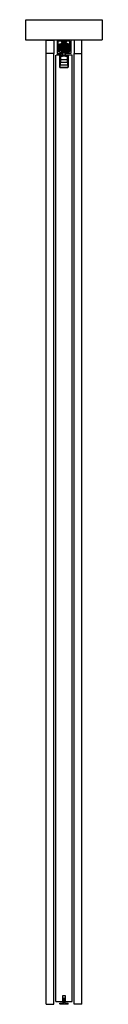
# Model space of a CAD drawing. Header units: millimetres. Extents: x -94 to 94, y 0 to 2418.
import ezdxf

# ---------------------------------------------------------------- set-up
doc = ezdxf.new("R2010")
doc.units = ezdxf.units.MM
doc.header["$LTSCALE"] = 10
doc.linetypes.add('ALLCAD_Strich', pattern=[0.2, 0.15, -0.05])
doc.layers.add('BESCH_KONT_sich_schn_seit_2d', color=160, linetype='Continuous')

msp = doc.modelspace()

# ---------------------------------------------------------------- linework, layer by layer
at = {"layer": 'BESCH_KONT_sich_schn_seit_2d', "linetype": 'ALLCAD_Strich', "extrusion": (-1.09476e-47, 1, -2.22045e-16)}
for p, q in [((-94, 2368), (-94, 2418)), ((-94, 2418), (94, 2418)), ((94, 2418), (94, 2368)), ((94, 2368), (-94, 2368)), ((-44, 2335), (-44, 2368)), ((-44, 2368), (-25, 2368)), ((-25, 2368), (-25, 2335)), ((16.5, 2368), (-16.5, 2368)), ((-16.5, 2368), (-16.5, 2335)), ((-14, 2339.5), (-14, 2365.5)), ((-5.5, 2365.5), (-14, 2365.5)), ((-12, 2343.5), (-12, 2353.5)), ((-12, 2353.5), (-11.8, 2353.5)), ((-12, 2350.5), (12, 2350.5)), ((-12, 2346.5), (12, 2346.5)), ((-11.8, 2358.1), (-6.9, 2359.4)), ((-11.8, 2338.9), (-11.8, 2358.1)), ((-10, 2351), (-11.8, 2351)), ((-5.8, 2346), (-11.8, 2346)), ((-11.5, 2352), (-11.5, 2353.5)), ((-11.5, 2353.5), (-8, 2353.5)), ((-11.5, 2350.5), (-11.5, 2352)), ((-10.5, 2346.6), (-10.5, 2345.9)), ((-6.6, 2345.9), (-10.5, 2345.9)), ((-10.5, 2342.2), (-10.5, 2345.9)), ((-10, 2356.4), (-8, 2358.4)), ((-10, 2356), (-10, 2356.4)), ((-5.5, 2356), (-10, 2356)), ((-10, 2356), (-10, 2354.6)), ((-10, 2354.6), (-5.5, 2354.6)), ((-10, 2353.6), (-10, 2354.6)), ((-5.5, 2354.6), (-10, 2354.6)), ((-5.5, 2354.5), (-10, 2354.5)), ((-5.5, 2354.1), (-10, 2354.1)), ((-5.5, 2353.7), (-10, 2353.7)), ((-5.5, 2353.6), (-10, 2353.6)), ((-10, 2353.6), (-10, 2353.5)), ((-10, 2352), (-10, 2353.5)), ((-5.5, 2353.5), (-10, 2353.5)), ((-10, 2352), (-10, 2352)), ((-5.5, 2352), (-10, 2352)), ((-10, 2351), (-10, 2352)), ((-5.5, 2352), (-10, 2352)), ((-5.5, 2351.9), (-10, 2351.9)), ((-5.5, 2351.5), (-10, 2351.5)), ((-5.5, 2351.1), (-10, 2351.1)), ((-5.5, 2351), (-10, 2351)), ((-10, 2351), (-10, 2349.6)), ((-5.5, 2351), (-10, 2351)), ((-10, 2349.6), (-5.5, 2349.6)), ((-10, 2349.2), (-10, 2349.6)), ((-8, 2347.2), (-10, 2349.2)), ((-8, 2358.4), (-3, 2363.3)), ((-8, 2358.4), (-5.5, 2358.4)), ((-4.5, 2353.5), (-8, 2353.5)), ((-8, 2353.5), (-8, 2345.5)), ((-5.5, 2347.2), (-8, 2347.2)), ((-3, 2342.3), (-8, 2347.2)), ((-8, 2345.5), (0, 2345.5)), ((-6.9, 2359.4), (-5.8, 2359.7)), ((6.6, 2345.9), (-6.6, 2345.9)), ((-6.5, 2353.5), (-6.5, 2345.5)), ((-6.5, 2345.5), (-6.5, 2337.5)), ((-6.3, 2345.6), (-6.3, 2360)), ((-5.5, 2363.5), (-6, 2363.5)), ((-6, 2363.5), (-6, 2363)), ((-6, 2363), (-4, 2363)), ((-5.9, 2360.5), (-5.9, 2345.1)), ((-5.8, 2365.5), (-5.8, 2363.5)), ((-5.8, 2359.7), (-5.8, 2359.5)), ((-5.8, 2345.5), (-5.8, 2359.5)), ((-5.8, 2345.5), (-5.8, 2341.5)), ((-5.5, 2365.5), (-5.5, 2363.5)), ((-4.8, 2365.5), (-5.5, 2365.5)), ((-5.5, 2363.5), (-5.5, 2363.5)), ((-5.5, 2363.5), (-5.5, 2363.5)), ((-5.5, 2363.5), (-5.5, 2363.5)), ((-5.5, 2363.5), (-5.5, 2363.5)), ((-5.5, 2363.5), (-5.5, 2363.5)), ((-5.5, 2363.5), (-5.5, 2363.5)), ((-5.5, 2363.5), (-5.5, 2363.5)), ((-5.5, 2363.5), (-5.5, 2363.5)), ((-5.5, 2363.5), (-5.5, 2363.5)), ((-5.5, 2363.5), (-5.5, 2363.5)), ((-5.5, 2363.5), (-5.5, 2363.5)), ((-5.5, 2363.5), (-5.5, 2363.5)), ((-5.5, 2363.5), (-5.5, 2363.5)), ((-5.5, 2363.5), (-5.5, 2363.5)), ((-5.5, 2363.5), (-5.5, 2363.5)), ((-5.5, 2363.5), (-5.5, 2363.5)), ((-5.5, 2363.5), (-5.5, 2363.5)), ((-5.5, 2363.5), (-5.5, 2363.5)), ((-5.5, 2363.5), (-5.5, 2363.5)), ((-4.8, 2363.5), (-5.5, 2363.5)), ((-5.5, 2358.4), (-5.5, 2356)), ((-5.5, 2354.6), (-5.5, 2356)), ((-5.5, 2354.6), (-5.5, 2353.6)), ((-5.5, 2353.5), (-5.5, 2353.6)), ((-5.5, 2352.5), (-5.5, 2352)), ((-5.5, 2352.5), (-4.5, 2352.5)), ((-5.5, 2352), (-5.5, 2352)), ((-5.5, 2352), (-5.5, 2351)), ((-5.5, 2349.6), (-5.5, 2351)), ((-5.5, 2351), (-4.5, 2351)), ((-5.5, 2349.6), (-5.5, 2347.2)), ((-5.5, 2347.2), (-5.5, 2344.5)), ((-5.5, 2346), (-4.5, 2346)), ((-4.8, 2365.5), (-4.8, 2363.5)), ((-4.8, 2365.5), (4.8, 2365.5)), ((-4.8, 2365.5), (-4.8, 2363.5)), ((-4.8, 2363.5), (4.8, 2363.5)), ((-4.8, 2363), (-4.8, 2363.5)), ((-4.8, 2361.5), (-4.8, 2363)), ((-4.8, 2360.5), (-4.8, 2361.5)), ((-4.5, 2363.5), (-4.5, 2365.5)), ((4.5, 2365.5), (-4.5, 2365.5)), ((-4, 2363.5), (-4.5, 2363.5)), ((-4.5, 2353.5), (4.5, 2353.5)), ((-4.5, 2341.5), (-4.5, 2353.5)), ((-4.5, 2352), (-2, 2352)), ((4.5, 2351), (-4.5, 2351)), ((-4.5, 2349), (-2, 2349)), ((4.5, 2346), (-4.5, 2346)), ((-4.2, 2356.4), (-4.2, 2349.2)), ((-4.2, 2356.4), (4.2, 2356.4)), ((4.2, 2355.1), (-4.2, 2355.1)), ((-4.2, 2349.2), (4.2, 2349.2)), ((-4, 2363), (-4, 2363.5)), ((4, 2348.5), (-4, 2348.5)), ((-4, 2335.5), (-4, 2348.5)), ((-4, 2345.5), (-4, 2335.5)), ((-4, 2345.5), (-4, 2335.5)), ((-3.8, 2353.5), (-3.8, 2353.5)), ((3.8, 2353.5), (-3.8, 2353.5)), ((3.8, 2353.5), (-3.8, 2353.5)), ((-3, 2363.3), (-1.8, 2363.3)), ((-1.8, 2362), (-3, 2361)), ((0, 2361), (-3, 2361)), ((-3, 2360.5), (-3, 2361)), ((0, 2360.5), (-3, 2360.5)), ((-2, 2353.5), (-2, 2342.5)), ((-1.8, 2365.5), (-1.8, 2363.5)), ((-1.8, 2363.5), (-1.8, 2365.5)), ((-1.8, 2362), (-1.8, 2363.5)), ((-1.8, 2363.3), (1.8, 2363.3)), ((0, 2362), (-1.8, 2362)), ((0, 2363.5), (0, 2363.5)), ((0, 2363.5), (0, 2363.5)), ((0, 2363.5), (0, 2363.5)), ((0, 2363.5), (0, 2363.5)), ((0, 2363.5), (0, 2363.5)), ((0, 2363.5), (0, 2363.5)), ((0, 2363.5), (0, 2363.5)), ((0, 2363.5), (0, 2363.5)), ((0, 2363.5), (0, 2363.5)), ((0, 2363.5), (0, 2363.5)), ((0, 2363.5), (0, 2363.5)), ((0, 2363.5), (0, 2363.5)), ((0, 2363.5), (0, 2363.5)), ((0, 2363.5), (0, 2363.5)), ((0, 2363.5), (0, 2363.5)), ((0, 2363.5), (0, 2363.5)), ((0, 2363.5), (0, 2363.5)), ((0, 2363.5), (0, 2363.5)), ((0, 2363.5), (0, 2363.5)), ((0, 2363.5), (0, 2363.5)), ((0, 2363.5), (0, 2363.5)), ((0, 2363.5), (0, 2363.5)), ((0, 2363.5), (0, 2363.5)), ((0, 2363.5), (0, 2363.5)), ((0, 2363.5), (0, 2363.5)), ((0, 2363.5), (0, 2363.5)), ((0, 2363.5), (0, 2363.5)), ((0, 2363.5), (0, 2363.5)), ((0, 2363.5), (0, 2363.5)), ((0, 2363.5), (0, 2363.5)), ((0, 2363.5), (0, 2363.5)), ((0, 2363.5), (0, 2363.5)), ((0, 2363.5), (0, 2363.5)), ((0, 2363.5), (0, 2363.5)), ((0, 2363.5), (0, 2363.5)), ((0, 2363.5), (0, 2363.5)), ((0, 2363.5), (0, 2363.5)), ((0, 2363.5), (0, 2363.5)), ((0, 2363.5), (0, 2363.5)), ((0, 2363.5), (0, 2363.5)), ((0, 2363.5), (0, 2363.5)), ((0, 2363.5), (0, 2363.5)), ((0, 2363.5), (0, 2363.5)), ((0, 2363.5), (0, 2363.5)), ((0, 2363.5), (0, 2363.5)), ((0, 2363.5), (0, 2363.5)), ((0, 2363.5), (0, 2363.5)), ((0, 2363.5), (0, 2363.5)), ((1.8, 2362), (0, 2362)), ((3, 2361), (0, 2361)), ((3, 2360.5), (0, 2360.5)), ((0, 2345.5), (8, 2345.5)), ((1.8, 2365.5), (1.8, 2363.5)), ((1.8, 2363.5), (1.8, 2365.5)), ((1.8, 2362), (1.8, 2363.5)), ((1.8, 2363.3), (3, 2363.3)), ((1.8, 2362), (3, 2361)), ((2, 2353.5), (2, 2342.5)), ((2, 2352), (4.5, 2352)), ((2, 2349), (4.5, 2349)), ((3, 2363.3), (8, 2358.4)), ((3, 2360.5), (3, 2361)), ((8, 2347.2), (3, 2342.3)), ((3.8, 2353.5), (3.8, 2353.5)), ((4.5, 2363.5), (4, 2363.5)), ((4, 2363.5), (4, 2363)), ((4, 2363), (6, 2363)), ((4, 2335.5), (4, 2348.5)), ((4, 2345.5), (4, 2335.5)), ((4, 2345.5), (4, 2335.5)), ((4.2, 2356.4), (4.2, 2349.2)), ((4.5, 2365.5), (4.5, 2363.5)), ((4.5, 2353.5), (4.5, 2341.5)), ((8, 2353.5), (4.5, 2353.5)), ((4.5, 2352.5), (5.5, 2352.5)), ((4.5, 2351), (5.5, 2351)), ((4.5, 2346), (5.5, 2346)), ((4.8, 2363.5), (4.8, 2365.5)), ((5.5, 2365.5), (4.8, 2365.5)), ((4.8, 2363.5), (4.8, 2365.5)), ((4.8, 2363.5), (4.8, 2363)), ((5.5, 2363.5), (4.8, 2363.5)), ((4.8, 2363), (4.8, 2361.5)), ((4.8, 2361.5), (4.8, 2360.5)), ((5.5, 2363.5), (5.5, 2365.5)), ((14, 2365.5), (5.5, 2365.5)), ((6, 2363.5), (5.5, 2363.5)), ((5.5, 2358.4), (8, 2358.4)), ((5.5, 2356), (5.5, 2358.4)), ((10, 2356), (5.5, 2356)), ((5.5, 2356), (5.5, 2354.6)), ((5.5, 2354.6), (10, 2354.6)), ((5.5, 2353.6), (5.5, 2354.6)), ((10, 2354.6), (5.5, 2354.6)), ((10, 2354.5), (5.5, 2354.5)), ((10, 2354.1), (5.5, 2354.1)), ((10, 2353.7), (5.5, 2353.7)), ((5.5, 2353.6), (5.5, 2353.5)), ((10, 2353.6), (5.5, 2353.6)), ((10, 2353.5), (5.5, 2353.5)), ((5.5, 2352.5), (5.5, 2352)), ((5.5, 2351), (5.5, 2352)), ((5.5, 2352), (5.5, 2352)), ((10, 2352), (5.5, 2352)), ((10, 2352), (5.5, 2352)), ((10, 2351.9), (5.5, 2351.9)), ((10, 2351.5), (5.5, 2351.5)), ((10, 2351.1), (5.5, 2351.1)), ((5.5, 2351), (5.5, 2349.6)), ((10, 2351), (5.5, 2351)), ((10, 2351), (5.5, 2351)), ((5.5, 2349.6), (10, 2349.6)), ((5.5, 2347.2), (5.5, 2349.6)), ((8, 2347.2), (5.5, 2347.2)), ((5.5, 2347.2), (5.5, 2344.5)), ((5.7, 2359.7), (5.7, 2359.5)), ((6.9, 2359.4), (5.7, 2359.7)), ((11.7, 2346), (5.7, 2346)), ((5.7, 2345.5), (5.7, 2341.5)), ((5.7, 2363.5), (5.7, 2365.5)), ((5.8, 2360.5), (5.8, 2345.1)), ((5.7, 2345.5), (5.7, 2359.5)), ((6, 2363), (6, 2363.5)), ((6.4, 2345.6), (6.4, 2360)), ((6.5, 2353.5), (6.5, 2345.5)), ((6.5, 2345.5), (6.5, 2337.5)), ((10.5, 2345.9), (6.6, 2345.9)), ((11.7, 2358.1), (6.9, 2359.4)), ((8, 2358.4), (10, 2356.4)), ((8, 2353.5), (11.5, 2353.5)), ((8, 2353.5), (8, 2345.5)), ((10, 2349.2), (8, 2347.2)), ((10, 2356.4), (10, 2356)), ((10, 2356), (10, 2354.6)), ((10, 2354.6), (10, 2353.6)), ((10, 2353.5), (10, 2353.6)), ((10, 2353.5), (10, 2352)), ((10, 2352), (10, 2352)), ((10, 2352), (10, 2351)), ((10, 2351), (10, 2349.6)), ((11.7, 2351), (10, 2351)), ((10, 2349.6), (10, 2349.2)), ((10.5, 2346.6), (10.5, 2345.9)), ((10.5, 2342.2), (10.5, 2345.9)), ((11.5, 2352), (11.5, 2353.5)), ((11.5, 2350.5), (11.5, 2352)), ((11.7, 2338.9), (11.7, 2358.1)), ((11.7, 2353.5), (12, 2353.5)), ((12, 2343.5), (12, 2353.5)), ((14, 2339.5), (14, 2365.5)), ((16.5, 2368), (16.5, 2335)), ((25, 2368), (25, 2335)), ((44, 2368), (25, 2368)), ((44, 2335), (44, 2368)), ((-44, 0), (-44, 2335)), ((-25, 2335), (-44, 2335)), ((-25, 0), (-25, 2335)), ((-10, 2331), (-20, 2331)), ((-20, 7), (-20, 2331)), ((-16.5, 2335), (-7, 2335)), ((-12.4, 2339.5), (-14, 2339.5)), ((-12.4, 2338.5), (-12.4, 2339.5)), ((-7, 2337), (-12.4, 2338.5)), ((-12, 2343.5), (-11.8, 2343.5)), ((-11.8, 2338.9), (-5.8, 2337.3)), ((10.5, 2345.3), (-10.5, 2345.3)), ((10.5, 2342.8), (-10.5, 2342.8)), ((-10.5, 2342.2), (-10.5, 2341.5)), ((-2.7, 2342.2), (-10.5, 2342.2)), ((10.5, 2341.5), (-10.5, 2341.5)), ((-10, 2331), (-10, 2301)), ((10, 2331), (-10, 2331)), ((-10, 2301), (-10, 2331)), ((9.5, 2330.5), (-9.5, 2330.5)), ((-9.5, 2330.5), (-9.5, 2307.5)), ((-7.5, 2312.5), (-7.5, 2328.5)), ((-7.5, 2328.5), (-4, 2328.5)), ((-7, 2335), (-7, 2337)), ((-6.5, 2337.5), (-6.5, 2335.5)), ((-6.5, 2335.5), (-4.5, 2335.5)), ((-5.8, 2341.5), (-5.8, 2337.3)), ((-5.5, 2344.5), (-4.5, 2344.5)), ((-2.9, 2342.4), (-5.4, 2344.8)), ((-4.5, 2345), (-2, 2345)), ((-2, 2342.5), (-4.5, 2342.5)), ((-4.5, 2341.5), (-4.5, 2340.9)), ((4.5, 2341.4), (-4.5, 2341.4)), ((-4.5, 2340.9), (-4.5, 2339.2)), ((4.5, 2340.9), (-4.5, 2340.9)), ((-4.5, 2338.8), (-4.5, 2339.2)), ((4.5, 2339.2), (-4.5, 2339.2)), ((-4.5, 2338.8), (-4.5, 2337.3)), ((4.5, 2338.8), (-4.5, 2338.8)), ((-4.5, 2335.5), (-4.5, 2337.3)), ((4.5, 2337.3), (-4.5, 2337.3)), ((4.5, 2335.5), (-4.5, 2335.5)), ((-4, 2331), (-4, 2335.5)), ((-4, 2330.5), (-4, 2331)), ((-4, 2328.5), (-4, 2330.5)), ((4, 2328.5), (-4, 2328.5)), ((3, 2342.3), (-3, 2342.3)), ((2.7, 2342.2), (-2.7, 2342.2)), ((-2.2, 2342.1), (2.2, 2342.1)), ((2, 2345), (4.5, 2345)), ((4.5, 2342.5), (2, 2342.5)), ((10.5, 2342.2), (2.7, 2342.2)), ((5.4, 2344.8), (2.9, 2342.4)), ((4, 2331), (4, 2335.5)), ((4, 2330.5), (4, 2331)), ((4, 2328.5), (4, 2330.5)), ((4, 2328.5), (7.5, 2328.5)), ((4.5, 2344.5), (5.5, 2344.5)), ((4.5, 2340.9), (4.5, 2341.5)), ((4.5, 2339.2), (4.5, 2340.9)), ((4.5, 2339.2), (4.5, 2338.8)), ((4.5, 2337.3), (4.5, 2338.8)), ((4.5, 2337.3), (4.5, 2335.5)), ((4.5, 2335.5), (6.5, 2335.5)), ((5.7, 2341.5), (5.7, 2337.3)), ((11.7, 2338.9), (5.7, 2337.3)), ((6.5, 2337.5), (6.5, 2335.5)), ((12.4, 2338.5), (7, 2337)), ((7, 2335), (7, 2337)), ((16.5, 2335), (7, 2335)), ((7.5, 2328.5), (7.5, 2312.5)), ((9.5, 2307.5), (9.5, 2330.5)), ((10, 2301), (10, 2331)), ((10, 2331), (10, 2301)), ((20, 2331), (10, 2331)), ((10.5, 2342.8), (10.5, 2342.8)), ((10.5, 2342.8), (10.5, 2342.8)), ((10.5, 2342.8), (10.5, 2342.8)), ((10.5, 2342.8), (10.5, 2342.8)), ((10.5, 2342.8), (10.5, 2342.8)), ((10.5, 2342.8), (10.5, 2342.8)), ((10.5, 2342.8), (10.5, 2342.8)), ((10.5, 2342.8), (10.5, 2342.8)), ((10.5, 2342.8), (10.5, 2342.8)), ((10.5, 2342.8), (10.5, 2342.8)), ((10.5, 2342.8), (10.5, 2342.8)), ((10.5, 2342.8), (10.5, 2342.8)), ((10.5, 2342.8), (10.5, 2342.8)), ((10.5, 2342.8), (10.5, 2342.8)), ((10.5, 2342.8), (10.5, 2342.8)), ((10.5, 2342.8), (10.5, 2342.8)), ((10.5, 2342.8), (10.5, 2342.8)), ((10.5, 2342.2), (10.5, 2341.5)), ((11.7, 2343.5), (12, 2343.5)), ((12.4, 2339.5), (14, 2339.5)), ((12.4, 2339.5), (12.4, 2338.5)), ((20, 7), (20, 2331)), ((25, 0), (25, 2335)), ((25, 2335), (44, 2335)), ((44, 0), (44, 2335)), ((-10, 2301), (10, 2301)), ((10, 2301), (-10, 2301)), ((-10, 2301), (-10, 2301)), ((-10, 2301), (-10, 2301)), ((-10, 2301), (-10, 2301)), ((-10, 2301), (-10, 2301)), ((-10, 2301), (-10, 2301)), ((-10, 2301), (-10, 2301)), ((-10, 2301), (-10, 2301)), ((-10, 2301), (-10, 2301)), ((-10, 2301), (-10, 2301)), ((-10, 2301), (-10, 2301)), ((-10, 2301), (-10, 2301)), ((-10, 2301), (-10, 2301)), ((-10, 2301), (-10, 2301)), ((-10, 2301), (-10, 2301)), ((-10, 2301), (-10, 2301)), ((-10, 2301), (-10, 2301)), ((-10, 2301), (-10, 2301)), ((-10, 2301), (-10, 2301)), ((-10, 2301), (-10, 2301)), ((-10, 2301), (-10, 2301)), ((-10, 2301), (-10, 2301)), ((-10, 2301), (-10, 2301)), ((-10, 2301), (-10, 2301)), ((-10, 2301), (-10, 2301)), ((-10, 2301), (-10, 2301)), ((-10, 2301), (-10, 2301)), ((-9.5, 2307.5), (9.5, 2307.5)), ((-7.5, 2320.5), (7.5, 2320.5)), ((7.5, 2312.5), (-7.5, 2312.5)), ((10, 2301), (10, 2301)), ((10, 2301), (10, 2301)), ((10, 2301), (10, 2301)), ((10, 2301), (10, 2301)), ((10, 2301), (10, 2301)), ((10, 2301), (10, 2301)), ((10, 2301), (10, 2301)), ((10, 2301), (10, 2301)), ((10, 2301), (10, 2301)), ((10, 2301), (10, 2301)), ((10, 2301), (10, 2301)), ((10, 2301), (10, 2301)), ((10, 2301), (10, 2301)), ((10, 2301), (10, 2301)), ((10, 2301), (10, 2301)), ((10, 2301), (10, 2301)), ((10, 2301), (10, 2301)), ((10, 2301), (10, 2301)), ((10, 2301), (10, 2301)), ((10, 2301), (10, 2301)), ((10, 2301), (10, 2301)), ((10, 2301), (10, 2301)), ((10, 2301), (10, 2301)), ((10, 2301), (10, 2301)), ((10, 2301), (10, 2301)), ((10, 2301), (10, 2301)), ((-20, 7), (-3, 7)), ((-10, 3), (-1, 3)), ((-10, 0), (-10, 3)), ((-3, 7), (-3, 22)), ((-3, 22), (3, 22)), ((-1, 15), (-2.5, 15)), ((-2.5, 15), (-2.5, 3)), ((-2.5, 3), (-2.5, 3)), ((-2.5, 3), (-2.5, 3)), ((-2.5, 3), (-2.5, 3)), ((-2.5, 3), (-2.5, 3)), ((-2.5, 3), (-2.5, 3)), ((-2.5, 3), (-2.5, 3)), ((-2.5, 3), (-2.5, 3)), ((-2.5, 3), (-2.5, 3)), ((-2.5, 3), (-2.5, 3)), ((-2.5, 3), (-2.5, 3)), ((-2.5, 3), (-2.5, 3)), ((-2.5, 3), (-2.5, 3)), ((-2.5, 3), (-2.5, 3)), ((-2.5, 3), (-2.5, 3)), ((-2.5, 3), (-2.5, 3)), ((-2.5, 3), (-2.5, 3)), ((-2.5, 3), (-2.5, 3)), ((-1, 15), (1, 15)), ((-1, 3), (-1, 15)), ((2.5, 15), (1, 15)), ((1, 15), (1, 3)), ((1, 3), (10, 3)), ((2.5, 3), (2.5, 15)), ((3, 22), (3, 7)), ((3, 7), (20, 7)), ((10, 0), (10, 3)), ((-44, 0), (-25, 0)), ((10, 0), (-10, 0)), ((44, 0), (25, 0))]:
    msp.add_line(p, q, dxfattribs=at)
at = {"layer": 'BESCH_KONT_sich_schn_seit_2d', "linetype": 'ALLCAD_Strich'}
for centre in [(0, 2359.5), (0, 2346.5)]:
    msp.add_circle(centre, 3, dxfattribs=at)
at = {"layer": 'BESCH_KONT_sich_schn_seit_2d', "linetype": 'ALLCAD_Strich', "extrusion": (-2.22045e-16, -2.22045e-16, -1)}
msp.add_circle((0, 2346.3), 1.75, dxfattribs=at)
for centre, radius, start, end in [((4.8, 2359.5), 1, 0, 87.134), ((4.8, 2345.5), 1, 313.6028, 0), ((0, 2359.3), 1.75, 136.7082, 43.2918), ((0, 2359.3), 1.75, 43.2918, 62.0436), ((0, 2359.3), 1.75, 62.0436, 136.7082), ((0, 2363.5), 0.00093, 270, 0), ((0, 2363.5), 0.00093, 0, 90), ((0, 2363.5), 0.00116, 0, 90), ((0, 2363.5), 0.00116, 270, 360), ((0, 2363.5), 0.00116, 90, 180), ((0, 2363.5), 0.00116, 180, 270), ((0, 2363.5), 0.00116, 0, 90), ((0, 2363.5), 0.00116, 270, 360), ((0, 2363.5), 0.00116, 90, 180), ((0, 2363.5), 0.00116, 180, 270), ((0, 2363.5), 0.00093, 90, 180), ((0, 2363.5), 0.00093, 180, 270), ((0, 2363.5), 0.00116, 90, 180), ((0, 2363.5), 0.00116, 180, 270), ((0, 2363.5), 0.00271, 0, 90), ((0, 2363.5), 0.00271, 270, 360), ((0, 2363.5), 0.00116, 90, 180), ((0, 2363.5), 0.00116, 180, 270), ((0, 2363.5), 0.00271, 0, 90), ((0, 2363.5), 0.00271, 270, 360), ((-4.8, 2359.5), 1, 92.866, 180), ((-4.8, 2345.5), 1, 180, 226.3972), ((2.2, 2343.1), 1, 306.8699, 313.6028), ((2.2, 2343.1), 1, 270, 306.8699), ((-2.2, 2343.1), 1, 233.1301, 270), ((-2.2, 2343.1), 1, 226.3972, 233.1301), ((10, 2301), 0.00093, 270, 360), ((10, 2301), 0.00093, 0, 90), ((10, 2301), 0.00116, 0, 90), ((10, 2301), 0.00116, 270, 360), ((10, 2301), 0.00116, 90, 180), ((10, 2301), 0.00116, 180, 270), ((10, 2301), 0.00116, 0, 90), ((10, 2301), 0.00116, 270, 360), ((10, 2301), 0.00116, 90, 180), ((10, 2301), 0.00116, 180, 270), ((-10, 2301), 0.00093, 90, 180), ((-10, 2301), 0.00093, 180, 270), ((-10, 2301), 0.00116, 90, 180), ((-10, 2301), 0.00116, 180, 270), ((-10, 2301), 0.00271, 0, 90), ((-10, 2301), 0.00271, 270, 0), ((-10, 2301), 0.00116, 90, 180), ((-10, 2301), 0.00116, 180, 270), ((-10, 2301), 0.00271, 0, 90), ((-10, 2301), 0.00271, 270, 0)]:
    msp.add_arc(centre, radius, start, end, dxfattribs=at)
at = {"layer": 'BESCH_KONT_sich_schn_seit_2d', "linetype": 'ALLCAD_Strich'}
for centre, radius, start, end in [((0, 2363.5), 0.00217, 90, 180), ((0, 2363.5), 0.00217, 180, 270), ((0, 2363.5), 0.00271, 0, 90), ((0, 2363.5), 0.00271, 90, 180), ((0, 2363.5), 0.00271, 180, 270), ((0, 2363.5), 0.00271, 270, 360), ((0, 2363.5), 0.00271, 0, 90), ((0, 2363.5), 0.00271, 90, 180), ((0, 2363.5), 0.00271, 180, 270), ((0, 2363.5), 0.00271, 270, 360), ((0, 2363.5), 0.00217, 270, 0), ((0, 2363.5), 0.00217, 360, 90), ((0, 2363.5), 0.00271, 270, 360), ((0, 2363.5), 0.00271, 0, 90), ((0, 2363.5), 0.00116, 180, 270), ((0, 2363.5), 0.00116, 90, 180), ((0, 2363.5), 0.00271, 270, 360), ((0, 2363.5), 0.00271, 0, 90), ((0, 2363.5), 0.00116, 180, 270), ((0, 2363.5), 0.00116, 90, 180), ((-10, 2301), 0.00217, 90, 180), ((-10, 2301), 0.00217, 180, 270), ((-10, 2301), 0.00271, 180, 270), ((-10, 2301), 0.00271, 270, 0), ((-10, 2301), 0.00271, 0, 90), ((-10, 2301), 0.00271, 90, 180), ((-10, 2301), 0.00271, 180, 270), ((-10, 2301), 0.00271, 270, 0), ((-10, 2301), 0.00271, 0, 90), ((-10, 2301), 0.00271, 90, 180), ((10, 2301), 0.00217, 270, 360), ((10, 2301), 0.00217, 0, 90), ((10, 2301), 0.00271, 270, 0), ((10, 2301), 0.00271, 0, 90), ((10, 2301), 0.00116, 180, 270), ((10, 2301), 0.00116, 90, 180), ((10, 2301), 0.00271, 270, 0), ((10, 2301), 0.00271, 0, 90), ((10, 2301), 0.00116, 180, 270), ((10, 2301), 0.00116, 90, 180)]:
    msp.add_arc(centre, radius, start, end, dxfattribs=at)
for points, knots in [([(-8, 2347.2), (-8, 2347.2), (-8.1, 2347.2), (-8.5, 2347), (-8.9, 2346.8), (-9.7, 2346.7), (-10.1, 2346.6), (-10.5, 2346.6)], [12.622362, 12.622362, 12.622362, 12.622362, 12.747192, 12.747192, 14.016439, 14.016439, 15.13619, 15.13619, 15.13619, 15.13619]), ([(-4.5, 2352.7), (-4.5, 2352.5), (-4.5, 2352.2), (-4.6, 2351.6), (-4.7, 2351.2), (-4.9, 2350.7), (-4.9, 2350.5), (-5.1, 2350.1), (-5.2, 2349.9), (-5.4, 2349.6), (-5.5, 2349.4), (-5.8, 2349), (-5.9, 2348.8), (-6.3, 2348.4), (-6.6, 2348.1), (-7.3, 2347.6), (-7.6, 2347.4), (-8, 2347.2)], [4.406817, 4.406817, 4.406817, 4.406817, 5.92382, 5.92382, 7.531675, 7.531675, 8.200931, 8.200931, 8.870186, 8.870186, 9.539442, 9.539442, 10.208698, 10.208698, 11.477945, 11.477945, 12.622362, 12.622362, 12.622362, 12.622362]), ([(-3.8, 2353.5), (-3.8, 2353.5), (-3.8, 2353.5), (-3.8, 2353.5), (-3.8, 2353.5), (-3.8, 2353.5), (-3.8, 2353.5), (-3.8, 2353.5), (-3.8, 2353.5), (-3.8, 2353.5), (-3.9, 2353.5), (-3.9, 2353.5), (-4, 2353.5), (-4.1, 2353.4), (-4.1, 2353.4), (-4.2, 2353.3), (-4.3, 2353.2), (-4.5, 2353), (-4.5, 2352.9), (-4.5, 2352.7)], [4.885389, 4.885389, 4.885389, 4.885389, 4.892981, 4.892981, 4.900573, 4.900573, 4.936292, 4.936292, 5.041229, 5.041229, 5.146165, 5.146165, 5.592598, 5.592598, 6.03903, 6.03903, 7.043549, 7.043549, 8.048067, 8.048067, 8.048067, 8.048067]), ([(4.5, 2352.7), (4.5, 2352.9), (4.5, 2353), (4.3, 2353.2), (4.2, 2353.3), (4.1, 2353.4), (4.1, 2353.4), (4, 2353.5), (3.9, 2353.5), (3.9, 2353.5), (3.8, 2353.5), (3.8, 2353.5), (3.8, 2353.5), (3.8, 2353.5), (3.8, 2353.5), (3.8, 2353.5), (3.8, 2353.5), (3.8, 2353.5), (3.8, 2353.5), (3.8, 2353.5)], [1.722708, 1.722708, 1.722708, 1.722708, 2.727227, 2.727227, 3.731745, 3.731745, 4.178178, 4.178178, 4.62461, 4.62461, 4.729547, 4.729547, 4.834483, 4.834483, 4.870202, 4.870202, 4.877795, 4.877795, 4.885387, 4.885387, 4.885387, 4.885387]), ([(8, 2347.2), (7.6, 2347.4), (7.3, 2347.6), (6.6, 2348.1), (6.3, 2348.4), (5.9, 2348.8), (5.8, 2349), (5.5, 2349.4), (5.4, 2349.6), (5.2, 2349.9), (5.1, 2350.1), (4.9, 2350.5), (4.9, 2350.7), (4.7, 2351.2), (4.6, 2351.6), (4.5, 2352.2), (4.5, 2352.5), (4.5, 2352.7)], [17.94901, 17.94901, 17.94901, 17.94901, 19.093427, 19.093427, 20.362674, 20.362674, 21.03193, 21.03193, 21.701186, 21.701186, 22.370442, 22.370442, 23.039698, 23.039698, 24.647552, 24.647552, 26.164556, 26.164556, 26.164556, 26.164556]), ([(10.5, 2346.6), (10.1, 2346.6), (9.7, 2346.7), (8.9, 2346.8), (8.5, 2347), (8.1, 2347.2), (8, 2347.2), (8, 2347.2)], [15.435182, 15.435182, 15.435182, 15.435182, 16.554933, 16.554933, 17.82418, 17.82418, 17.94901, 17.94901, 17.94901, 17.94901]), ([(-2, 2342.5), (-2, 2342.5), (-2, 2342.5), (-1.9, 2342.4), (-1.9, 2342.4), (-1.8, 2342.4), (-1.7, 2342.3), (-1.6, 2342.3), (-1.5, 2342.2), (-1.3, 2342.2), (-1.2, 2342.2), (-1, 2342.1), (-0.9, 2342.1), (-0.6, 2342), (-0.5, 2342), (-0.3, 2342), (-0.1, 2342), (0, 2342), (0.1, 2342), (0.3, 2342), (0.5, 2342), (0.6, 2342), (0.9, 2342.1), (1, 2342.1), (1.2, 2342.2), (1.3, 2342.2), (1.5, 2342.2), (1.6, 2342.3), (1.7, 2342.3), (1.8, 2342.4), (1.9, 2342.4), (1.9, 2342.4), (2, 2342.5), (2, 2342.5), (2, 2342.5)], [-3.058152, -3.058152, -3.058152, -3.058152, -2.674094, -2.674094, -2.290036, -2.290036, -1.905979, -1.905979, -1.521921, -1.521921, -1.141441, -1.141441, -0.760961, -0.760961, -0.38048, -0.38048, 0, 0, 0, 0.38048, 0.38048, 0.760961, 0.760961, 1.141441, 1.141441, 1.521921, 1.521921, 1.905979, 1.905979, 2.290036, 2.290036, 2.674094, 2.674094, 3.058152, 3.058152, 3.058152, 3.058152])]:
    msp.add_open_spline(points, degree=3, knots=knots, dxfattribs=at)

doc.saveas('drawing.dxf')
